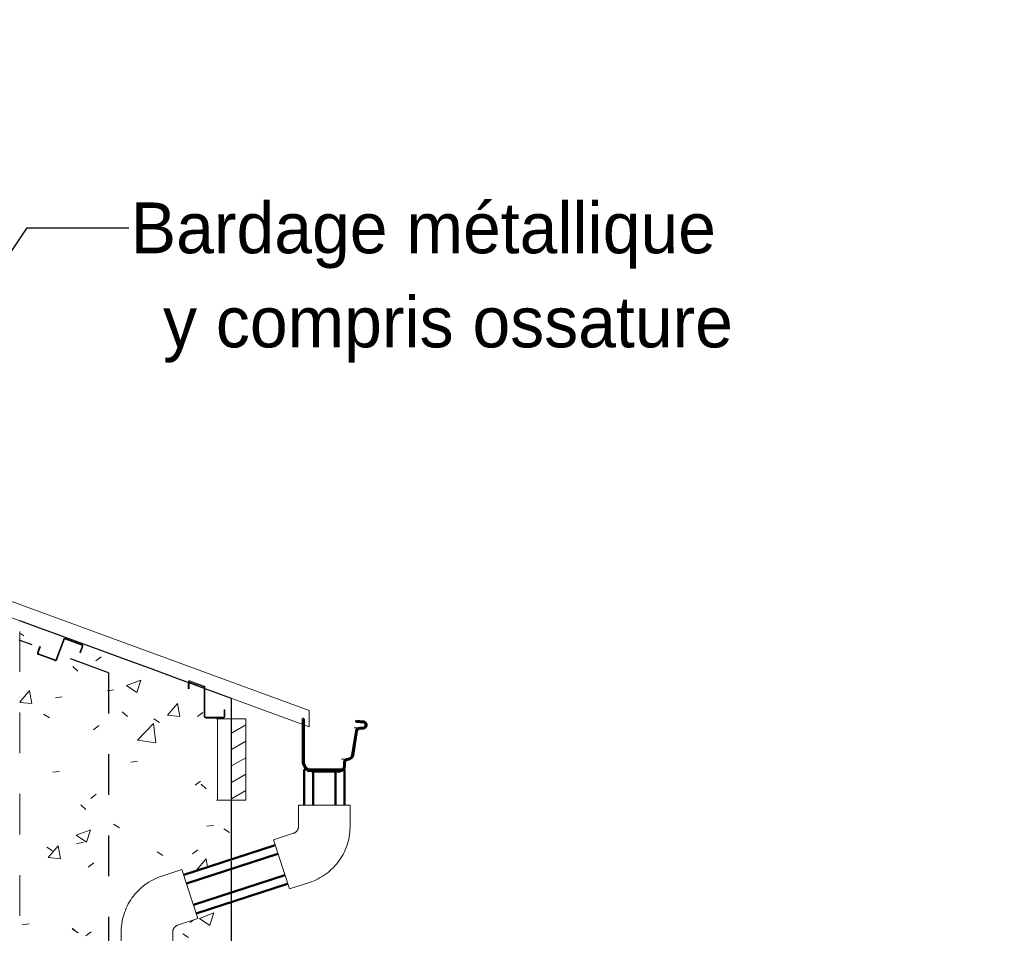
# Model space of a CAD drawing. Header units: metres. Extents: x -9.2 to 8.8, y 2.3 to 9.3.
# Tile 11 of 11: x 5.2 to 7.6, y 5.7 to 8. Entities that reach past the tile are written whole.
import ezdxf

# ---------------------------------------------------------------- set-up
doc = ezdxf.new("R2010")
doc.units = ezdxf.units.M
doc.linetypes.add('Tiret', pattern=[0.00635, 0.003175, -0.003175])
for name, color, linetype, lineweight in [('A-ROOF', 132, 'Continuous', 18), ('A-WALL', 113, 'Continuous', 25), ('A-WALL-HDLN', 110, 'Tiret', 25), ('A-WALL-PATT', 111, 'Continuous', 25), ('G-ANNO-TEXT', 231, 'Continuous', 9), ('P-PIPE', 3, 'Continuous', 50), ('S-BEAM', 12, 'Continuous', 18), ('S-BEAM-HDLN', 1, 'Continuous', 18)]:
    doc.layers.add(name, color=color, linetype=linetype, lineweight=lineweight)
doc.styles.add('Bodoni MT', font='BOD_R.TTF', dxfattribs={"height": 0.125})

# ---------------------------------------------------------------- blocks, each defined once
blk = doc.blocks.new('Coude - PVC - Nom_ 40 - Standard-5041339-CCC_')
at = {"layer": 'P-PIPE', "lineweight": 18}
for p, q in [((5.838, 6.0368), (5.838, 5.9844)), ((5.965, 6.0368), (5.838, 6.0368)), ((5.965, 5.9844), (5.965, 6.0368)), ((5.826, 5.9679), (5.7762, 5.9517)), ((5.7762, 5.9517), (5.8154, 5.8309)), ((5.8154, 5.8309), (5.8652, 5.8471))]:
    blk.add_line(p, q, dxfattribs=at)
at = {"layer": 'P-PIPE', "lineweight": 18, "flags": 128}
for points in [[(5.838, 5.9844), (5.838, 5.9837), (5.8379, 5.983), (5.8378, 5.9823), (5.8377, 5.9816), (5.8376, 5.9809), (5.8375, 5.9802), (5.8373, 5.9796), (5.8371, 5.9789), (5.8369, 5.9783), (5.8366, 5.9776), (5.8363, 5.977), (5.836, 5.9764), (5.8357, 5.9758), (5.8353, 5.9752), (5.8349, 5.9746), (5.8345, 5.974), (5.8341, 5.9735), (5.8337, 5.9729), (5.8332, 5.9724), (5.8327, 5.9719), (5.8322, 5.9715), (5.8317, 5.971), (5.8311, 5.9706), (5.8306, 5.9702), (5.83, 5.9698), (5.8294, 5.9694), (5.8288, 5.9691), (5.8282, 5.9688), (5.8276, 5.9685), (5.8269, 5.9682), (5.8263, 5.968), (5.826, 5.9679)], [(5.8652, 5.8471), (5.8707, 5.849), (5.8761, 5.8511), (5.8813, 5.8534), (5.8865, 5.856), (5.8916, 5.8587), (5.8966, 5.8616), (5.9014, 5.8648), (5.9062, 5.8681), (5.9107, 5.8716), (5.9152, 5.8753), (5.9195, 5.8792), (5.9236, 5.8832), (5.9275, 5.8874), (5.9313, 5.8918), (5.935, 5.8963), (5.9384, 5.9009), (5.9416, 5.9057), (5.9447, 5.9106), (5.9475, 5.9156), (5.9502, 5.9207), (5.9526, 5.926), (5.9548, 5.9313), (5.9569, 5.9367), (5.9587, 5.9422), (5.9602, 5.9477), (5.9616, 5.9533), (5.9627, 5.959), (5.9636, 5.9647), (5.9643, 5.9704), (5.9647, 5.9762), (5.9649, 5.982), (5.965, 5.9844)]]:
    blk.add_lwpolyline(points, dxfattribs=at)
blk = doc.blocks.new('Coude - PVC - Nom_ 40 - Standard-V2-CCC_')
at = {"layer": 'P-PIPE', "lineweight": 18}
for p, q in [((5.5511, 5.8786), (5.5013, 5.8624)), ((5.5904, 5.7578), (5.5511, 5.8786)), ((5.5405, 5.7416), (5.5904, 5.7578)), ((5.4015, 5.7251), (5.4015, 5.6727)), ((5.5285, 5.6727), (5.5285, 5.7251)), ((5.4015, 5.6727), (5.5285, 5.6727))]:
    blk.add_line(p, q, dxfattribs=at)
at = {"layer": 'P-PIPE', "lineweight": 18, "flags": 128}
for points in [[(5.5013, 5.8624), (5.4958, 5.8605), (5.4904, 5.8584), (5.4852, 5.8561), (5.48, 5.8535), (5.4749, 5.8508), (5.4699, 5.8478), (5.4651, 5.8447), (5.4604, 5.8414), (5.4558, 5.8379), (5.4513, 5.8342), (5.4471, 5.8303), (5.4429, 5.8263), (5.439, 5.8221), (5.4352, 5.8177), (5.4316, 5.8132), (5.4281, 5.8086), (5.4249, 5.8038), (5.4218, 5.7989), (5.419, 5.7939), (5.4163, 5.7888), (5.4139, 5.7835), (5.4117, 5.7782), (5.4096, 5.7728), (5.4078, 5.7673), (5.4063, 5.7618), (5.4049, 5.7561), (5.4038, 5.7505), (5.4029, 5.7448), (5.4022, 5.739), (5.4018, 5.7333), (5.4016, 5.7275), (5.4015, 5.7251)], [(5.5285, 5.7251), (5.5286, 5.7258), (5.5286, 5.7265), (5.5287, 5.7272), (5.5288, 5.7279), (5.5289, 5.7286), (5.529, 5.7292), (5.5292, 5.7299), (5.5294, 5.7306), (5.5297, 5.7312), (5.5299, 5.7319), (5.5302, 5.7325), (5.5305, 5.7331), (5.5308, 5.7337), (5.5312, 5.7343), (5.5316, 5.7349), (5.532, 5.7355), (5.5324, 5.736), (5.5328, 5.7365), (5.5333, 5.7371), (5.5338, 5.7375), (5.5343, 5.738), (5.5348, 5.7385), (5.5354, 5.7389), (5.5359, 5.7393), (5.5365, 5.7397), (5.5371, 5.7401), (5.5377, 5.7404), (5.5383, 5.7407), (5.539, 5.741), (5.5396, 5.7413), (5.5402, 5.7415), (5.5405, 5.7416)]]:
    blk.add_lwpolyline(points, dxfattribs=at)
blk = doc.blocks.new('Ossature 1 - Ossature 1-5033209-CCC_')
at = {"layer": 'S-BEAM-HDLN', "linetype": 'Tiret'}
for p, q in [((5.1519, 6.4853), (5.1517, 6.4853)), ((5.1519, 5.1648), (5.1519, 6.4853))]:
    blk.add_line(p, q, dxfattribs=at)

msp = doc.modelspace()

# ---------------------------------------------------------------- hatches: boundary and pattern name
at = {"layer": 'A-WALL-PATT', "lineweight": 18}
h = msp.add_hatch(dxfattribs=at)
h.set_pattern_fill('FP_5', color=256, style=0, pattern_type=2)
h.set_pattern_definition([(50, (-0.18545, 4.125), (0.364365, -0.031877), [0.0381, -0.4191]), (355, (-0.18545, 4.125), (-0.070485, 0.382117), [0.03048, -0.33528]), (100.451, (-0.15508, 4.122), (0.293886, 0.35023), [0.03238, -0.35618]), (46.184, (-0.18545, 4.227), (0.542154, -0.08409), [0.05715, -0.62865]), (96.636, (-0.14027, 4.22), (0.474805, 0.494854), [0.04857, -0.53427]), (351.184, (-0.18545, 4.227), (0.4748, 0.49485), [0.04572, -0.50292]), (21, (-0.13465, 4.201), (0.303226, -0.204528), [0.0381, -0.4191]), (326, (-0.13465, 4.201), (0.123607, 0.368379), [0.03048, -0.33528]), (71.452, (-0.10938, 4.184), (0.42683, 0.163846), [0.03238, -0.35618]), (37.5, (-0.18545, 4.125), (0.0061807, 0.1691082), [0.01676, -0.31445, 0.01676, -0.32359, -0.33655]), (37.5, (-0.18545, 4.125), (0.0061807, 0.1691082), [-0.67157, 0.01676, -0.31978]), (7.5, (-0.18545, 4.125), (0.1336414, 0.200358), [0.01676, -0.17729, 0.01676, -0.30683, -0.12827]), (7.5, (-0.18545, 4.125), (0.1336414, 0.200358), [-0.51765, 0.01676, -0.1115]), (327.5, (-0.29873, 4.125), (0.2711816, -0.0114606), [0.01676, -0.11024, 0.01676, -0.37947, -0.52578]), (327.5, (-0.29873, 4.125), (0.2711816, -0.0114606), [-0.52324, 0.01676, -0.50901]), (317.5, (-0.34953, 4.125), (0.296258, 0.050851), [0.01676, -0.14834, 0.01676, -0.24638, -0.37338]), (317.5, (-0.34953, 4.125), (0.296258, 0.050851), [-0.42824, 0.01676, -0.35661])])
h.paths.add_polyline_path([(5.3711, 3.4), (5.6734, 3.4), (5.6734, 4.7286), (5.5347, 4.8293), (5.5285, 4.8204), (5.5269, 4.8215), (5.5269, 4.8224), (5.5327, 4.8307), (5.4951, 4.8581), (5.4666, 4.8179), (5.464, 4.8174), (5.4633, 4.8175), (5.4598, 4.8197), (5.4259, 4.8438), (5.4253, 4.8464), (5.4259, 4.848), (5.4281, 4.8521), (5.4351, 4.8622), (5.4368, 4.8611), (5.4368, 4.8602), (5.4273, 4.8464), (5.4276, 4.8448), (5.4281, 4.8452), (5.4633, 4.8202), (5.4636, 4.8195), (5.4651, 4.8195), (5.4661, 4.8202), (5.4661, 4.821), (5.4931, 4.8595), (5.1517, 5.1073), (5.1517, 3.4), (5.3706, 3.4)])
h.paths.add_polyline_path([(5.6734, 4.7694), (5.6734, 5.799), (5.5862, 5.7706), (5.5904, 5.7578), (5.5398, 5.7411), (5.5319, 5.7353), (5.5285, 5.7251), (5.5285, 5.6727), (5.515, 5.6727), (5.515, 4.9419), (5.4357, 4.9419), (5.5796, 4.8374)])
h.paths.add_polyline_path([(5.415, 4.9569), (5.415, 5.6727), (5.4015, 5.6727), (5.4015, 5.7251), (5.4067, 5.7625), (5.4194, 5.7946), (5.4407, 5.8239), (5.4691, 5.8472), (5.5039, 5.8632), (5.5511, 5.8786), (5.5557, 5.8659), (5.6734, 5.9041), (5.6734, 6.2997), (5.6076, 6.3238), (5.6079, 6.2543), (5.6096, 6.2533), (5.6536, 6.2535), (5.6546, 6.2553), (5.6546, 6.2713), (5.6566, 6.2713), (5.656, 6.2533), (5.6536, 6.2515), (5.6525, 6.2512), (5.6076, 6.2518), (5.6059, 6.2543), (5.6056, 6.2553), (5.6056, 6.3245), (5.5686, 6.3381), (5.5686, 6.3238), (5.5666, 6.3238), (5.5666, 6.3388), (5.1517, 6.4906), (5.1517, 5.148), (5.3968, 4.9701)])
at = {"layer": 'S-BEAM'}
h = msp.add_hatch(dxfattribs=at)
h.set_pattern_fill('FP_18', color=55, style=0, pattern_type=2)
h.set_pattern_definition([(30, (-0.1854, 4.125), (-0.0175, 0.03031089), [])])
h.paths.add_polyline_path([(5.6734, 6.0491), (5.7086, 6.0491), (5.7086, 6.2491), (5.6734, 6.2491), (5.6734, 6.1259)])

# ---------------------------------------------------------------- linework, layer by layer
at = {"layer": 'A-ROOF'}
for p, q in [((5.8639, 6.27), (1.3105, 7.9363)), ((1.4214, 7.8557), (5.8486, 6.2356)), ((5.8639, 6.27), (5.8639, 6.23)), ((5.851, 6.2347), (5.8639, 6.23))]:
    msp.add_line(p, q, dxfattribs=at)
msp.add_open_spline([(7.5753, 3.3884), (7.3415, 3.558), (6.8739, 3.8973), (5.9389, 4.576), (4.77, 5.4243), (3.6012, 6.2727), (2.6662, 6.9515), (1.965, 7.4606), (1.4977, 7.8002), (1.264, 7.97)], degree=3, knots=[0, 0, 0, 0, 0.111111, 0.222222, 0.444444, 0.666667, 0.777778, 0.888889, 1, 1, 1, 1], dxfattribs=at)
msp.add_open_spline([(1.264, 7.93), (1.4977, 7.7602), (1.965, 7.4206), (2.6662, 6.9115), (3.3675, 6.4024), (4.0687, 5.8933), (4.77, 5.3843), (5.4713, 4.8753), (6.1726, 4.3663), (6.8739, 3.8573), (7.3415, 3.518), (7.5753, 3.3484)], degree=3, dxfattribs=at)
at = {"layer": 'A-WALL'}
for p, q in [((5.6057, 6.3245), (5.5686, 6.3381)), ((5.6734, 5.9041), (5.6734, 6.2997)), ((5.6734, 4.7694), (5.6734, 5.799))]:
    msp.add_line(p, q, dxfattribs=at)
at = {"layer": 'A-WALL', "flags": 128}
for points in [[(5.5666, 6.3388), (5.543, 6.3474), (5.4778, 6.3713), (5.4125, 6.3952), (5.3473, 6.419), (5.2821, 6.4429), (5.2169, 6.4668), (5.1517, 6.4906)], [(5.6734, 6.2997), (5.6082, 6.3236), (5.6076, 6.3238)]]:
    msp.add_lwpolyline(points, dxfattribs=at)
at = {"layer": 'A-WALL-HDLN'}
for p, q in [((5.3703, 6.3624), (5.3703, 3.4)), ((5.5685, 6.3381), (5.5666, 6.3388)), ((5.6075, 6.3238), (5.6057, 6.3245)), ((5.6734, 5.799), (5.6734, 5.9041))]:
    msp.add_line(p, q, dxfattribs=at)
at = {"layer": 'A-WALL-HDLN', "flags": 128}
msp.add_lwpolyline([(5.3703, 6.3624), (5.297, 6.3894), (5.2236, 6.4164), (5.1503, 6.4433)], dxfattribs=at)
at = {"layer": 'G-ANNO-TEXT', "color": 250, "lineweight": 25}
for p, q in [((4.3637, 6.255), (5.1699, 7.4577)), ((5.1699, 7.4577), (5.4202, 7.4577))]:
    msp.add_line(p, q, dxfattribs=at)
at = {"layer": 'P-PIPE'}
for p, q in [((5.8515, 6.1244), (5.8515, 6.0368)), ((5.8594, 6.1244), (5.8515, 6.1244)), ((5.9455, 6.1244), (5.8626, 6.1244)), ((5.8739, 6.1244), (5.8739, 6.0368)), ((5.929, 6.0368), (5.929, 6.1244)), ((5.9515, 6.1244), (5.9489, 6.1244)), ((5.9515, 6.0368), (5.9515, 6.1244)), ((5.7803, 5.9389), (5.5553, 5.8657)), ((5.7873, 5.9175), (5.5622, 5.8444)), ((5.5792, 5.792), (5.8043, 5.8651)), ((5.5862, 5.7706), (5.8112, 5.8438))]:
    msp.add_line(p, q, dxfattribs=at)
at = {"layer": 'S-BEAM'}
for p, q in [((5.3074, 6.427), (5.3074, 6.4287)), ((5.1951, 6.4113), (5.1951, 6.4096)), ((5.5666, 6.3388), (5.5666, 6.3238)), ((5.5686, 6.3238), (5.5686, 6.3381)), ((5.5666, 6.3238), (5.5686, 6.3238)), ((5.6056, 6.3245), (5.6056, 6.2553)), ((5.6076, 6.2553), (5.6076, 6.3238)), ((5.6056, 6.2553), (5.6056, 6.254)), ((5.6526, 6.2533), (5.6096, 6.2533)), ((5.6566, 6.2713), (5.6546, 6.2713)), ((5.6546, 6.2713), (5.6546, 6.2553)), ((5.6566, 6.2553), (5.6566, 6.2713)), ((5.6566, 6.254), (5.6566, 6.2553)), ((5.6096, 6.2513), (5.6526, 6.2513)), ((5.7086, 6.2491), (5.6386, 6.2491)), ((5.6386, 6.2491), (5.6386, 6.0491)), ((5.7086, 6.0491), (5.7086, 6.2491)), ((5.9776, 6.2444), (5.9803, 6.2444)), ((5.9776, 6.2424), (5.9803, 6.2424)), ((5.9895, 6.2275), (5.9749, 6.2275)), ((5.9772, 6.22), (5.9799, 6.22)), ((5.9677, 6.1597), (5.9704, 6.1597)), ((5.9586, 6.1506), (5.9441, 6.1506)), ((5.8616, 6.1196), (5.8735, 6.1196)), ((5.6386, 6.0491), (5.7086, 6.0491))]:
    msp.add_line(p, q, dxfattribs=at)
at = {"layer": 'S-BEAM', "lineweight": 50}
for p, q in [((5.851, 6.2496), (5.849, 6.2496)), ((5.849, 6.2496), (5.849, 6.1402)), ((5.851, 6.1404), (5.851, 6.2496)), ((5.9977, 6.2426), (5.9803, 6.2444)), ((5.9803, 6.2444), (5.9803, 6.2424)), ((5.9803, 6.2424), (5.9977, 6.2406)), ((6.003, 6.2353), (6.003, 6.2334)), ((6.005, 6.2334), (6.005, 6.2353)), ((5.9799, 6.22), (5.9704, 6.1597)), ((5.9724, 6.1593), (5.9818, 6.2196)), ((5.9971, 6.2275), (5.9895, 6.2275)), ((5.9895, 6.2255), (5.9971, 6.2255)), ((5.95, 6.142), (5.95, 6.1313)), ((5.952, 6.1311), (5.952, 6.142)), ((5.9385, 6.1216), (5.8739, 6.1216)), ((5.8739, 6.1196), (5.9385, 6.1196))]:
    msp.add_line(p, q, dxfattribs=at)
at = {"layer": 'S-BEAM', "lineweight": 50, "flags": 128}
for points in [[(5.9971, 6.2255), (6.0001, 6.2261), (6.0027, 6.2278), (6.0044, 6.2304), (6.005, 6.2334)], [(6.003, 6.2334), (6.0025, 6.2312), (6.0012, 6.2293), (5.9993, 6.228), (5.9971, 6.2275)], [(6.005, 6.2353), (6.0044, 6.2381), (6.0029, 6.2405), (6.0005, 6.242), (5.9977, 6.2426)], [(5.9977, 6.2406), (5.9997, 6.2402), (6.0014, 6.239), (6.0026, 6.2373), (6.003, 6.2353)], [(5.9895, 6.2275), (5.9852, 6.2266), (5.9818, 6.2239), (5.9799, 6.22)], [(5.9818, 6.2196), (5.9834, 6.2227), (5.9861, 6.2248), (5.9895, 6.2255)], [(5.9704, 6.1597), (5.968, 6.155), (5.9638, 6.1518), (5.9586, 6.1506)], [(5.9586, 6.1486), (5.9647, 6.15), (5.9696, 6.1538), (5.9724, 6.1593)], [(5.849, 6.1402), (5.8535, 6.1296), (5.8623, 6.1223), (5.8735, 6.1196)], [(5.8735, 6.1216), (5.8633, 6.124), (5.8552, 6.1307), (5.851, 6.1404)], [(5.9586, 6.1506), (5.9553, 6.15), (5.9525, 6.1481), (5.9506, 6.1453), (5.95, 6.142)], [(5.952, 6.142), (5.9525, 6.1445), (5.9539, 6.1467), (5.9561, 6.1481), (5.9586, 6.1486)], [(5.95, 6.1313), (5.9478, 6.1263), (5.9437, 6.1229), (5.9385, 6.1216)], [(5.9385, 6.1196), (5.9447, 6.1211), (5.9495, 6.1252), (5.952, 6.1311)]]:
    msp.add_lwpolyline(points, dxfattribs=at)
at = {"layer": 'S-BEAM'}
for centre, major_axis, start_param, end_param in [((5.6096, 6.2553), (0.004, 0), 3.141593, 4.712389), ((5.6096, 6.2553), (0.002, 0), 3.141593, 4.712389), ((5.6526, 6.2553), (0.004, 0), 4.712389, 6.283185), ((5.6526, 6.2553), (0.002, 0), 4.712389, 6.283185)]:
    msp.add_ellipse(centre, major_axis=major_axis, ratio=1, start_param=start_param, end_param=end_param, dxfattribs=at)
at = {"layer": 'S-BEAM-HDLN', "linetype": 'Tiret'}
for p, q in [((5.3047, 6.4324), (5.2643, 6.4471)), ((5.2008, 6.4277), (5.1954, 6.4126)), ((5.1972, 6.4119), (5.2027, 6.427)), ((5.2027, 6.427), (5.2008, 6.4277)), ((5.2592, 6.4447), (5.2414, 6.3959)), ((5.2433, 6.3952), (5.2611, 6.444)), ((5.2636, 6.4452), (5.304, 6.4305)), ((5.3052, 6.428), (5.2998, 6.4129)), ((5.3017, 6.4122), (5.3071, 6.4273)), ((5.1978, 6.4075), (5.2382, 6.3928)), ((5.2389, 6.3947), (5.1984, 6.4094)), ((5.2998, 6.4129), (5.3017, 6.4122)), ((5.3017, 6.4121), (5.3017, 6.4122)), ((5.5666, 6.3398), (5.5666, 6.3389)), ((5.5686, 6.3381), (5.5686, 6.3398)), ((5.5696, 6.3409), (5.605, 6.328)), ((5.606, 6.3298), (5.5701, 6.3428)), ((5.605, 6.328), (5.605, 6.3278)), ((5.6056, 6.3269), (5.6056, 6.3246)), ((5.6076, 6.3239), (5.6076, 6.327)), ((5.5666, 6.3236), (5.5666, 6.3238)), ((5.5686, 6.3238), (5.5686, 6.3236)), ((5.6364, 6.2491), (5.6386, 6.2491)), ((5.8462, 6.2496), (5.849, 6.2496)), ((5.995, 6.2406), (5.9972, 6.2406)), ((5.8462, 6.1402), (5.849, 6.1402)), ((5.8589, 6.1196), (5.8616, 6.1196)), ((5.8739, 6.1216), (5.8735, 6.1216)), ((5.8735, 6.1196), (5.8739, 6.1196)), ((5.9472, 6.1313), (5.95, 6.1313)), ((5.6364, 6.0491), (5.6386, 6.0491))]:
    msp.add_line(p, q, dxfattribs=at)
for centre, major_axis, start_param, end_param in [((5.263, 6.4434), (0.004, 0), 1.22173, 2.792527), ((5.263, 6.4434), (0.002, 0), 1.22173, 2.792527), ((5.3034, 6.4287), (0.002, 0), 5.934119, 7.504916), ((5.3034, 6.4287), (0.004, 0), 5.934119, 7.504916), ((5.1991, 6.4113), (0.004, 0), 2.792527, 4.363323), ((5.1991, 6.4113), (0.002, 0), 2.792527, 4.363323), ((5.2395, 6.3965), (0.004, 0), 4.363323, 5.934119), ((5.2395, 6.3965), (0.002, 0), 4.363323, 5.934119), ((5.5696, 6.3398), (0.00304, 0), 1.432452, 3.141593), ((5.5696, 6.3398), (0.00104, 0), 1.58297, 3.141593), ((5.6035, 6.3265), (0.00216, 0), 0.18324, 0.800024), ((5.6035, 6.3265), (0.00416, 0), 0.131899, 0.919067)]:
    msp.add_ellipse(centre, major_axis=major_axis, ratio=1, start_param=start_param, end_param=end_param, dxfattribs=at)

# ---------------------------------------------------------------- block references
at = {"layer": 'P-PIPE', "lineweight": 18}
for name in ['Coude - PVC - Nom_ 40 - Standard-5041339-CCC_', 'Coude - PVC - Nom_ 40 - Standard-V2-CCC_']:
    msp.add_blockref(name, (0, 0), dxfattribs=at)
at = {"layer": 'S-BEAM-HDLN', "linetype": 'Tiret'}
msp.add_blockref('Ossature 1 - Ossature 1-5033209-CCC_', (0, 0), dxfattribs=at)

# ---------------------------------------------------------------- texts
at = {"layer": 'G-ANNO-TEXT', "color": 7, "lineweight": 25, "char_height": 0.125, "attachment_point": 1, "style": 'Bodoni MT'}
for s, insert, width in [('Bardage métallique', (5.4252, 7.5202), 1.928058), ('y compris ossature', (5.5046, 7.2886), 1.831856)]:
    msp.add_mtext(s, dxfattribs=dict(at, insert=insert, width=width))

doc.saveas('drawing.dxf')
